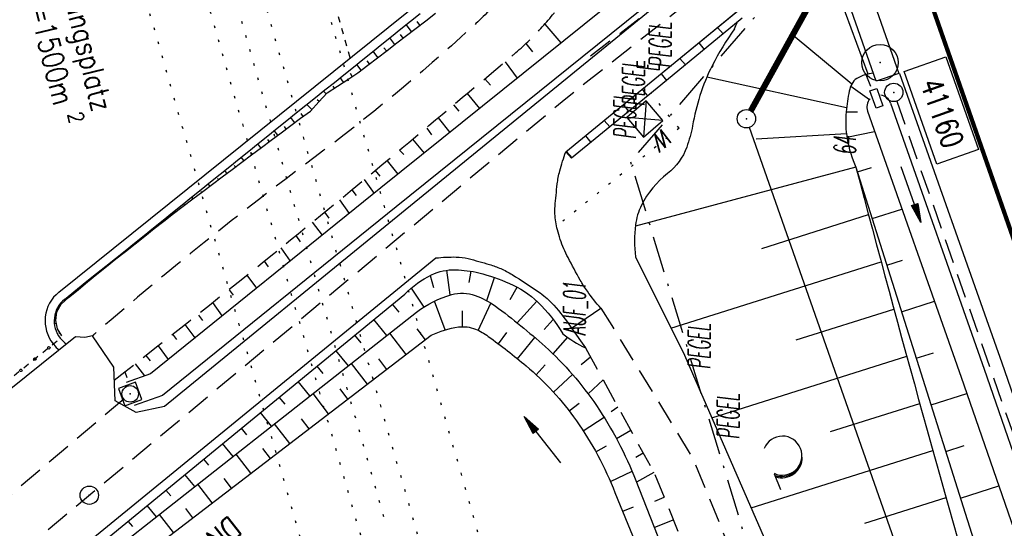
# Model space of a CAD drawing. Extents: x 446740 to 447511, y 442825 to 444215.
# Tile 27 of 94: x 446969 to 447050, y 443611 to 443652. Entities that reach past the tile are written whole.
import ezdxf
from ezdxf.enums import TextEntityAlignment as Align

# ---------------------------------------------------------------- set-up
doc = ezdxf.new("R2010")
doc.units = 0
doc.header["$LTSCALE"] = 2
doc.header["$MEASUREMENT"] = 0
for name, pattern in [('AUSGEZOGEN', [0]), ('BAB-FM2', [2.6, 1.5, -0.5, 0.1, -0.5]), ('EINAUSFÄDELUNG', [3.5, 2.5, -1]), ('GESTRICH-X2', [1.5, 1, -0.5]), ('PUNKTX2', [0.5, 0.25, -0.25]), ('PUNKTX2_STR', [0.6, 0.1, -0.5])]:
    doc.linetypes.add(name, pattern=pattern)
doc.layers.get('0').update_dxf_attribs({"linetype": 'AUSGEZOGEN'})
for name, color, linetype in [('205-GRENZL-BAB', 7, 'AUSGEZOGEN'), ('205-GRENZP-BAB', 7, 'AUSGEZOGEN'), ('ANMERKUNG', 7, 'CONTINUOUS'), ('BAB_FM', 5, 'BAB-FM2'), ('Bahnachse', 7, 'CONTINUOUS'), ('BAUWOTOP', 250, 'AUSGEZOGEN'), ('BOESCHG', 250, 'AUSGEZOGEN'), ('DB-Bahnachse', 7, 'CONTINUOUS'), ('DB-Beschriftung', 15, 'CONTINUOUS'), ('DB-Gleisachsen', 7, 'CONTINUOUS'), ('DB-Ingenieurbauwerke', 15, 'CONTINUOUS'), ('DB-Rettungsplatz_41-154_Tunnel', 15, 'CONTINUOUS'), ('DURCHL', 200, 'GESTRICH-X2'), ('EINAUSF', 250, 'EINAUSFÄDELUNG'), ('FBRTOP', 250, 'AUSGEZOGEN'), ('Gleisachsen', 7, 'CONTINUOUS'), ('GRABEN', 250, 'AUSGEZOGEN'), ('Ingenieurbauwerke', 15, 'CONTINUOUS'), ('KANAL', 7, 'GESTRICH-X2'), ('MULDE', 250, 'AUSGEZOGEN'), ('neu', 7, 'CONTINUOUS'), ('NUTZUNG', 8, 'PUNKTX2_STR'), ('PFEILTOP', 200, 'AUSGEZOGEN'), ('PP', 7, 'AUSGEZOGEN'), ('Rinne', 200, 'CONTINUOUS'), ('SCHMUTZWASSER', 30, 'GESTRICH-X2'), ('SCHSYMBOL', 200, 'AUSGEZOGEN'), ('SIGNATUR', 4, 'AUSGEZOGEN'), ('STRASSE', 250, 'AUSGEZOGEN'), ('W-LTG', 4, 'GESTRICH-X2'), ('WALD', 8, 'AUSGEZOGEN'), ('WEG', 250, 'GESTRICH-X2')]:
    doc.layers.add(name, color=color, linetype=linetype)
doc.styles.add('12', font='arial.ttf', dxfattribs={"width": 0.8, "height": 1})
doc.styles.add('ROMANS', font='romans.shx', dxfattribs={"width": 0.8})

# ---------------------------------------------------------------- blocks, each defined once
blk = doc.blocks.new('GST')
at = {"color": 0}
blk.add_circle((0, 0), 0.75, dxfattribs=at)
blk.add_point((0, 0), dxfattribs=at)
blk = doc.blocks.new('17')
blk.add_lwpolyline([(-0.755, -1.218), (0.748, -1.218), (0.748, -1.801), (-0.755, -1.801)], close=True)
blk.add_blockref('GST', (0, 0))
blk = doc.blocks.new('PP')
at = {"color": 0}
blk.add_circle((0, -0.006), 1.493, dxfattribs=at)
blk.add_point((0, 0), dxfattribs=at)
blk = doc.blocks.new('PFEIL2')
at = {"color": 0}
for p, q in [((0.88, 0.002), (-2.401, -0.012)), ((0.881, -0.271), (0.879, 0.276)), ((0.879, 0.276), (2.429, 0.009)), ((0.911, 0.27), (0.879, 0.265)), ((0.965, 0.261), (0.879, 0.246)), ((1.019, 0.252), (0.879, 0.228)), ((1.073, 0.242), (0.879, 0.209)), ((1.127, 0.233), (0.879, 0.191)), ((1.181, 0.224), (0.879, 0.172)), ((1.235, 0.214), (0.879, 0.154)), ((1.289, 0.205), (0.879, 0.135)), ((1.343, 0.196), (0.879, 0.117)), ((1.397, 0.187), (0.879, 0.098)), ((1.451, 0.177), (0.879, 0.08)), ((1.505, 0.168), (0.879, 0.061)), ((1.559, 0.159), (0.88, 0.043)), ((1.613, 0.149), (0.88, 0.024)), ((1.668, 0.14), (0.88, 0.006)), ((1.722, 0.131), (0.88, -0.013)), ((1.776, 0.121), (0.88, -0.031)), ((1.83, 0.112), (0.88, -0.05)), ((1.884, 0.103), (0.88, -0.068)), ((1.938, 0.094), (0.88, -0.087)), ((1.992, 0.084), (0.88, -0.105)), ((2.046, 0.075), (0.88, -0.124)), ((2.1, 0.066), (0.88, -0.142)), ((2.154, 0.056), (0.88, -0.161)), ((2.208, 0.047), (0.88, -0.179)), ((2.262, 0.038), (0.881, -0.198)), ((2.316, 0.029), (0.881, -0.216)), ((2.37, 0.019), (0.881, -0.235)), ((2.424, 0.01), (0.881, -0.253)), ((2.429, 0.009), (0.881, -0.271))]:
    blk.add_line(p, q, dxfattribs=at)
blk = doc.blocks.new('LW')
at = {"color": 0}
blk.add_line((1.183, 0.003), (2.575, 0.003), dxfattribs=at)
for centre, radius, start, end in [((0.065, 1.189), 1.6, 312.72017, 226.72491), ((0.169, 1.08), 1.681, 321.19916, 68.98443), ((0.083, 1.129), 1.668, 319.29157, 65.21007)]:
    blk.add_arc(centre, radius, start, end, dxfattribs=at)
blk = doc.blocks.new('10')
blk.add_blockref('GST', (0, 0))
blk = doc.blocks.new('W-SCHA')
for p, q in [((1.5, 1.5), (-1.5, 1.5)), ((-1.5, -1.5), (1.5, 1.5)), ((-1.5, 1.5), (1.5, -1.5)), ((-1.5, 1.5), (-1.5, -1.5)), ((1.5, -1.5), (1.5, 1.5)), ((-1.5, -1.5), (1.5, -1.5))]:
    blk.add_line(p, q)
blk.add_point((0, 0))
at = {"style": 'ROMANS', "oblique": 15}
blk.add_text('W', height=2, dxfattribs=at).set_placement((-1.19, 2.12))
blk = doc.blocks.new('20')
blk.add_lwpolyline([(-0.754, -0.751), (0.754, -0.751), (0.754, 0.75), (-0.754, 0.75)], close=True)
blk.add_circle((0, 0), 0.676)
blk.add_point((0, 0))

msp = doc.modelspace()

# ---------------------------------------------------------------- linework, layer by layer
at = {"layer": '205-GRENZL-BAB', "const_width": 0.5, "flags": 128}
msp.add_lwpolyline([(447028.953, 443644.877), (447036.518, 443658.564)], dxfattribs=at)
at = {"layer": '205-GRENZL-BAB', "flags": 128}
msp.add_lwpolyline([(447058.102, 443560.178), (447028.839, 443643.513)], dxfattribs=at)
at = {"layer": 'BAB_FM', "flags": 128}
msp.add_lwpolyline([(446907.736, 443871.618, 0.029826), (446920.778, 443849.819, -0.026843), (446940.011, 443814.418), (446940.648, 443813.135, 0.040013), (446962.986, 443779.495), (446965.138, 443775.204, -0.343593), (446964.346, 443771.555), (446956.984, 443765.535, 0.398511), (446956.832, 443763.357), (446978.31, 443740.079), (447000.468, 443715.992), (447014.94, 443691.092), (447028.903, 443660.538), (447030.814, 443654.35), (447019.085, 443640.703), (447035.188, 443587.926), (447041.09, 443572.533)], format="xyb", dxfattribs=at)
at = {"layer": 'Bahnachse', "color": 7, "linetype": 'PUNKTX2_STR'}
msp.add_line((446978.61, 443682.207), (446999.106, 443610.87), dxfattribs=at)
at = {"layer": 'BAUWOTOP'}
for p, q in [((447039.216, 443647.29), (447029.073, 443676.19)), ((447037.601, 443657.83), (447041.081, 443647.933)), ((447041.081, 443647.933), (447039.216, 443647.29))]:
    msp.add_line(p, q, dxfattribs=at)
at = {"layer": 'BOESCHG'}
for p, q in [((447038.568, 443647.883), (447034.609, 443658.582)), ((447012.077, 443651.976), (447013.4, 443650.429)), ((447010.523, 443650.376), (447011.08, 443649.696)), ((447037.212, 443647.066), (447032.57, 443650.893)), ((447008.824, 443648.89), (447009.819, 443647.547)), ((447007.156, 443647.491), (447007.631, 443646.979)), ((447036.794, 443645.121), (447025.337, 443647.613)), ((447038.358, 443647.831), (447038.758, 443646.902)), ((447005.71, 443646.28), (447006.719, 443645.052)), ((447037.132, 443646.894), (447038.677, 443645.805)), ((447004.612, 443645.359), (447005.03, 443644.846)), ((447036.759, 443644.798), (447037.69, 443644.798)), ((447003.338, 443644.292), (447004.287, 443643.095)), ((447002.409, 443643.444), (447002.808, 443642.901)), ((447036.821, 443642.712), (447039.091, 443643.175)), ((447001.25, 443642.543), (447002.198, 443641.414)), ((447036.783, 443642.979), (447029.391, 443642.546)), ((447000.187, 443641.654), (447000.538, 443641.287)), ((446999.179, 443640.776), (447000.036, 443639.674)), ((446998.189, 443639.989), (446998.559, 443639.519)), ((447037.56, 443640.246), (447019.496, 443635.415)), ((447037.679, 443639.865), (447038.839, 443640.232)), ((446997.289, 443639.243), (446998.091, 443638.107)), ((446996.263, 443638.395), (446996.627, 443637.932)), ((446995.264, 443637.573), (446996.065, 443636.473)), ((447038.885, 443636.052), (447041.328, 443636.824)), ((446994.043, 443636.573), (446994.381, 443636.082)), ((447029.845, 443633.611), (447038.585, 443636.375)), ((446993.035, 443635.75), (446993.84, 443634.678)), ((446991.681, 443634.65), (446992.053, 443634.136)), ((446990.452, 443633.657), (446991.219, 443632.563)), ((446989.08, 443632.551), (446989.423, 443632.087)), ((447040.091, 443632.238), (447041.375, 443632.644)), ((447004.334, 443629.793), (447004.041, 443631.817)), ((447022.412, 443627.066), (447039.62, 443632.507)), ((446987.673, 443631.42), (446988.465, 443630.342)), ((447002.694, 443631.385), (447002.948, 443630.402)), ((447005.876, 443630.828), (447006.032, 443631.736)), ((447007.316, 443629.335), (447007.962, 443631.219)), ((446986.236, 443630.213), (446986.541, 443629.783)), ((447001.136, 443630.353), (447002.157, 443628.795)), ((447009.245, 443629.416), (447009.802, 443630.441)), ((446984.864, 443629.173), (446985.644, 443628.066)), ((447000.157, 443628.375), (446999.609, 443629.043)), ((447003.923, 443626.939), (447003.039, 443629.288)), ((447006.611, 443626.898), (447007.661, 443629.131)), ((447009.805, 443627.522), (447011.425, 443629.28)), ((447032.661, 443626.112), (447040.664, 443628.642)), ((447041.297, 443628.424), (447043.988, 443629.275)), ((446983.705, 443628.143), (446984.039, 443627.713)), ((446999.133, 443626.47), (446998.063, 443627.775)), ((447005.343, 443627.199), (447005.336, 443628.486)), ((447012.015, 443626.977), (447012.764, 443627.798)), ((446982.6, 443627.371), (446983.42, 443626.273)), ((447002.307, 443626.134), (447001.631, 443627.018)), ((446981.596, 443626.575), (446981.903, 443626.146)), ((446997.038, 443625.87), (446996.516, 443626.507)), ((447000.719, 443624.919), (446999.383, 443626.666)), ((447008.274, 443625.795), (447008.968, 443626.716)), ((447009.85, 443624.563), (447011.267, 443626.308)), ((447013.937, 443626.327), (447012.741, 443624.977)), ((446980.413, 443625.639), (446981.242, 443624.515)), ((446979.41, 443624.847), (446979.768, 443624.404)), ((446995.988, 443623.997), (446994.97, 443625.239)), ((446999.13, 443623.704), (446998.47, 443624.567)), ((447015.825, 443624.693), (447015.064, 443624.073)), ((447025.754, 443619.732), (447041.718, 443624.78)), ((447042.503, 443624.61), (447043.91, 443625.055)), ((446978.526, 443624.15), (446979.292, 443623.166)), ((446993.919, 443623.365), (446993.423, 443623.97)), ((446997.542, 443622.489), (446996.238, 443624.193)), ((447011.369, 443623.263), (447012.11, 443624.066)), ((446977.69, 443623.493), (446977.853, 443623.036)), ((447012.779, 443621.845), (447014.352, 443623.283)), ((446992.843, 443621.524), (446991.877, 443622.702)), ((446995.954, 443621.273), (446995.31, 443622.115)), ((447016.844, 443622.838), (447015.619, 443621.71)), ((446990.8, 443620.861), (446990.33, 443621.434)), ((446994.365, 443620.058), (446993.093, 443621.721)), ((447043.709, 443620.796), (447046.641, 443621.723)), ((447014.063, 443620.313), (447014.889, 443620.947)), ((447018.07, 443620.605), (447017.524, 443620.237)), ((447035.477, 443618.611), (447042.781, 443620.921)), ((446989.698, 443619.051), (446988.784, 443620.166)), ((446992.777, 443618.843), (446992.149, 443619.664)), ((447015.216, 443618.679), (447016.925, 443619.792)), ((446987.681, 443618.356), (446987.237, 443618.897)), ((446991.188, 443617.628), (446989.949, 443619.248)), ((447019.116, 443618.701), (447017.95, 443618.025)), ((446986.553, 443616.578), (446985.691, 443617.629)), ((447016.247, 443616.966), (447017.122, 443617.451)), ((447044.915, 443616.982), (447046.433, 443617.462)), ((446988.011, 443615.197), (446986.804, 443616.775)), ((446989.6, 443616.413), (446988.988, 443617.212)), ((447020.133, 443616.851), (447019.532, 443616.48)), ((447028.973, 443612.36), (447043.854, 443617.065)), ((446984.563, 443615.851), (446984.144, 443616.361)), ((446983.408, 443614.105), (446982.598, 443615.093)), ((447017.45, 443614.529), (447019.233, 443615.358)), ((447021.013, 443615.249), (447019.594, 443614.474)), ((446984.834, 443612.767), (446983.659, 443614.303)), ((446986.423, 443613.982), (446985.827, 443614.76)), ((447046.12, 443613.168), (447049.264, 443614.162)), ((446981.444, 443613.346), (446981.052, 443613.824)), ((447021.08, 443612.923), (447021.852, 443613.236)), ((447038.293, 443611.111), (447044.937, 443613.212)), ((446980.263, 443611.632), (446979.505, 443612.556)), ((447018.455, 443612.087), (447019.339, 443612.45)), ((446981.657, 443610.336), (446980.515, 443611.83)), ((446983.246, 443611.552), (446982.666, 443612.309)), ((446978.325, 443610.842), (446977.959, 443611.288)), ((447021.039, 443610.749), (447022.603, 443611.382))]:
    msp.add_line(p, q, dxfattribs=at)
msp.add_lwpolyline([(447027.604, 443651.59, 0.032788), (447025.787, 443648.566, 0.043703), (447024.784, 443646.114, 0.02932), (447024.176, 443643.652, -0.040972), (447023.699, 443641.899, -0.141255), (447022.132, 443639.741, 0.110948), (447019.992, 443637.136, 0.087732), (447019.508, 443635.524, 0.05611), (447019.496, 443632.905)], format="xyb", dxfattribs=at)
at = {"layer": 'BOESCHG', "flags": 128}
for points in [[(447038.987, 443647.942, 0.118772), (447037.632, 443647.514, 0.138485), (447037.212, 443647.066, 0.070354), (447037.011, 443646.492, 0.024868), (447036.759, 443644.798, 0.068074), (447036.844, 443642.575, 0.062111), (447037.56, 443640.246)], [(447000.62, 443629.871, -0.087338), (447002.804, 443631.439, -0.118494), (447004.753, 443631.859, -0.055802), (447006.685, 443631.597, -0.041304), (447009.174, 443630.747, -0.086819), (447011.505, 443629.204, -0.073142), (447013.552, 443626.603)], [(447002.772, 443626.491, -0.079001), (447005.005, 443627.174, -0.133675), (447006.39, 443626.997, -0.058529), (447007.448, 443626.406, -0.018018), (447010.541, 443623.993, -0.065078), (447014.659, 443619.504, -0.059308), (447017.825, 443613.623)]]:
    msp.add_lwpolyline(points, format="xyb", dxfattribs=at)
at = {"layer": 'BOESCHG'}
for points in [[(447037.56, 443640.246), (447061.798, 443563.588)], [(447019.496, 443632.905), (447023.517, 443624.854), (447032.011, 443605.404), (447039.74, 443586.851), (447050.151, 443557.898), (447050.217, 443557.693)]]:
    msp.add_lwpolyline(points, dxfattribs=at)
at = {"layer": 'BOESCHG', "flags": 128}
for points in [[(446964.041, 443599.873), (447000.62, 443629.871)], [(446965.772, 443598.185), (447002.772, 443626.491)], [(447017.825, 443613.623), (447039.261, 443561.401)]]:
    msp.add_lwpolyline(points, dxfattribs=at)
at = {"layer": 'BOESCHG'}
for centre, radius, start, end in [((447024.156, 443653.325), 3.86, 333.28509, 341.67307), ((448589.916, 444049.308), 1605.347, 194.76246, 197.759473), ((447020.811, 443636.316), 12.126, 233.22915, 243.50399)]:
    msp.add_arc(centre, radius, start, end, dxfattribs=at)
at = {"layer": 'DB-Bahnachse', "linetype": 'PUNKTX2_STR'}
msp.add_line((446978.61, 443682.207), (446999.106, 443610.87), dxfattribs=at)
at = {"layer": 'DB-Gleisachsen', "linetype": 'PUNKTX2_STR'}
for p, q in [((446973.406, 443708.469), (447010.054, 443580.914)), ((446969.081, 443707.226), (447005.727, 443579.679))]:
    msp.add_line(p, q, dxfattribs=at)
at = {"layer": 'DB-Ingenieurbauwerke', "linetype": 'PUNKTX2_STR'}
for p, q in [((446978.02, 443709.794), (447014.67, 443582.232)), ((446964.468, 443705.901), (447001.112, 443578.36))]:
    msp.add_line(p, q, dxfattribs=at)
at = {"layer": 'DB-Rettungsplatz_41-154_Tunnel', "linetype": 'PUNKTX2'}
for p, q in [((446996.14, 443649.208), (446985.284, 443687.829)), ((446972.126, 443626.001), (446966.191, 443621.23))]:
    msp.add_line(p, q, dxfattribs=at)
at = {"layer": 'DB-Rettungsplatz_41-154_Tunnel', "linetype": 'Continuous'}
for p, q in [((446972.266, 443630.016), (447006.308, 443657.382)), ((447001.077, 443652.214), (447001.856, 443652.841)), ((447002.33, 443652.251), (447003.124, 443652.859)), ((447000.297, 443651.588), (447001.077, 443652.214)), ((447001.161, 443651.356), (447000.722, 443651.93)), ((447001.536, 443651.643), (447002.33, 443652.251)), ((447001.849, 443651.883), (447001.624, 443652.178)), ((446999.518, 443650.961), (447000.297, 443651.588)), ((447000.473, 443650.828), (447000.26, 443651.107)), ((447000.742, 443651.035), (447001.536, 443651.643)), ((446997.959, 443649.708), (446998.738, 443650.335)), ((446998.738, 443650.335), (446999.518, 443650.961)), ((446999.155, 443649.816), (446999.948, 443650.426)), ((446999.785, 443650.301), (446999.371, 443650.843)), ((446999.948, 443650.426), (447000.742, 443651.035)), ((446997.18, 443649.082), (446997.959, 443649.708)), ((446998.411, 443649.244), (446998.019, 443649.757)), ((446998.363, 443649.206), (446999.155, 443649.816)), ((446999.098, 443649.772), (446998.897, 443650.036)), ((446996.4, 443648.455), (446997.18, 443649.082)), ((446997.724, 443648.715), (446997.534, 443648.964)), ((446997.57, 443648.597), (446998.363, 443649.206)), ((446995.621, 443647.829), (446996.4, 443648.455)), ((446995.932, 443647.442), (446996.772, 443647.993)), ((446996.304, 443647.686), (446996.156, 443647.913)), ((446997.034, 443648.191), (446996.668, 443648.67)), ((446996.772, 443647.993), (446997.57, 443648.597)), ((446994.062, 443646.576), (446994.842, 443647.202)), ((446994.842, 443647.202), (446995.621, 443647.829)), ((446995.092, 443646.891), (446995.932, 443647.442)), ((446995.581, 443647.211), (446995.328, 443647.594)), ((446993.283, 443645.949), (446994.062, 443646.576)), ((446993.564, 443645.599), (446994.252, 443646.339)), ((446994.175, 443646.256), (446993.958, 443646.492)), ((446994.252, 443646.339), (446995.092, 443646.891)), ((446994.855, 443646.735), (446994.753, 443646.892)), ((446992.503, 443645.323), (446993.283, 443645.949)), ((446992.88, 443644.854), (446993.564, 443645.599)), ((446993.594, 443645.631), (446993.429, 443645.783)), ((446990.945, 443644.069), (446991.724, 443644.696)), ((446991.724, 443644.696), (446992.503, 443645.323)), ((446992.077, 443644.256), (446992.88, 443644.854)), ((446992.294, 443644.418), (446992.122, 443644.648)), ((446992.995, 443644.98), (446992.596, 443645.397)), ((446990.165, 443643.443), (446990.945, 443644.069)), ((446991.599, 443643.9), (446991.274, 443644.334)), ((446991.275, 443643.659), (446992.077, 443644.256)), ((446989.386, 443642.816), (446990.165, 443643.443)), ((446989.67, 443642.463), (446990.472, 443643.061)), ((446990.209, 443642.865), (446989.922, 443643.247)), ((446990.472, 443643.061), (446991.275, 443643.659)), ((446990.904, 443643.382), (446990.751, 443643.587)), ((446988.606, 443642.19), (446989.386, 443642.816)), ((446988.867, 443641.866), (446989.67, 443642.463)), ((446989.513, 443642.347), (446989.38, 443642.526)), ((446987.048, 443640.937), (446987.827, 443641.563)), ((446987.827, 443641.563), (446988.606, 443642.19)), ((446988.123, 443641.312), (446988.009, 443641.464)), ((446988.064, 443641.268), (446988.867, 443641.866)), ((446988.818, 443641.829), (446988.57, 443642.161)), ((446986.268, 443640.31), (446987.048, 443640.937)), ((446986.459, 443640.073), (446987.262, 443640.67)), ((446987.428, 443640.794), (446987.218, 443641.074)), ((446987.262, 443640.67), (446988.064, 443641.268)), ((446985.489, 443639.684), (446986.268, 443640.31)), ((446985.657, 443639.475), (446986.459, 443640.073)), ((446986.037, 443639.758), (446985.866, 443639.987)), ((446986.733, 443640.276), (446986.637, 443640.403)), ((446983.93, 443638.431), (446984.709, 443639.057)), ((446984.709, 443639.057), (446985.489, 443639.684)), ((446984.855, 443638.876), (446985.657, 443639.475)), ((446985.343, 443639.24), (446985.266, 443639.342)), ((446983.151, 443637.804), (446983.93, 443638.431)), ((446983.257, 443637.672), (446984.056, 443638.274)), ((446983.956, 443638.199), (446983.897, 443638.278)), ((446984.056, 443638.274), (446984.855, 443638.876)), ((446984.649, 443638.721), (446984.514, 443638.9)), ((446982.371, 443637.178), (446983.151, 443637.804)), ((446982.454, 443637.074), (446983.257, 443637.672)), ((446983.264, 443637.678), (446983.162, 443637.814)), ((446981.592, 443636.551), (446982.371, 443637.178)), ((446981.662, 443636.463), (446982.454, 443637.074)), ((446981.882, 443636.633), (446981.81, 443636.726)), ((446982.569, 443637.16), (446982.528, 443637.215)), ((446980.033, 443635.298), (446980.812, 443635.925)), ((446980.093, 443635.223), (446980.877, 443635.844)), ((446980.812, 443635.925), (446981.592, 443636.551)), ((446980.877, 443635.844), (446981.662, 443636.463)), ((446981.2, 443636.099), (446981.167, 443636.141)), ((446979.254, 443634.671), (446980.033, 443635.298)), ((446979.309, 443634.603), (446980.093, 443635.223)), ((446979.84, 443635.023), (446979.811, 443635.06)), ((446980.52, 443635.561), (446980.458, 443635.64)), ((446978.474, 443634.045), (446979.254, 443634.671)), ((446978.525, 443633.982), (446979.309, 443634.603)), ((446979.16, 443634.485), (446979.107, 443634.554)), ((446976.915, 443632.792), (446977.695, 443633.418)), ((446976.956, 443632.741), (446977.74, 443633.362)), ((446977.695, 443633.418), (446978.474, 443634.045)), ((446977.74, 443633.362), (446978.525, 443633.982)), ((446977.801, 443633.409), (446977.756, 443633.467)), ((446978.481, 443633.947), (446978.456, 443633.979)), ((446976.136, 443632.165), (446976.915, 443632.792)), ((446976.172, 443632.121), (446976.956, 443632.741)), ((446977.121, 443632.872), (446977.101, 443632.898)), ((446975.357, 443631.539), (446976.136, 443632.165)), ((446975.388, 443631.5), (446976.172, 443632.121)), ((446975.762, 443631.796), (446975.745, 443631.817)), ((446976.441, 443632.334), (446976.404, 443632.381)), ((446974.577, 443630.912), (446975.357, 443631.539)), ((446974.613, 443630.868), (446975.388, 443631.5)), ((446975.086, 443631.254), (446975.053, 443631.295)), ((446972.736, 443629.432), (446973.798, 443630.286)), ((446973.069, 443629.596), (446973.847, 443630.225)), ((446973.751, 443630.148), (446973.701, 443630.208)), ((446973.798, 443630.286), (446974.577, 443630.912)), ((446973.847, 443630.225), (446974.613, 443630.868)), ((446974.417, 443630.703), (446974.397, 443630.727)), ((446972.458, 443629.046), (446973.069, 443629.596)), ((446973.078, 443629.603), (446973.051, 443629.634)), ((446972.113, 443628.416), (446972.458, 443629.046)), ((446972.454, 443629.037), (446972.39, 443629.082)), ((446972.018, 443627.709), (446972.113, 443628.416)), ((446972.167, 443627.026), (446972.018, 443627.709)), ((446972.095, 443628.285), (446972.05, 443628.297)), ((446972.074, 443627.453), (446971.937, 443627.44)), ((446972.528, 443626.444), (446972.167, 443627.026)), ((446972.368, 443626.702), (446972.287, 443626.651)), ((446972.392, 443626.268), (446972.439, 443626.209)), ((446971.807, 443625.798), (446971.855, 443625.739))]:
    msp.add_line(p, q, dxfattribs=at)
for centre, major_axis, start_param, end_param in [((446974.145, 443627.678), (-0.722, 2.912), 0.434049, 2.004883), ((446974.145, 443627.678), (-1.591, 1.591), -0.108301, 1.462495), ((446974.193, 443627.619), (-1.591, 1.591), 1.462495, 1.746439), ((446971.463, 443625.468), (-0.0707, 0.0707), 2.598779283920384, 8.881964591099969), ((446974.193, 443627.619), (-0.722, 2.912), 2.004813, 2.215734), ((446970.311, 443624.541), (-0.0707, 0.0707), 2.598779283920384, 8.881964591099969), ((446969.159, 443623.615), (-0.0707, 0.0707), 2.598779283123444, 8.881964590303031)]:
    msp.add_ellipse(centre, major_axis=major_axis, ratio=1, start_param=start_param, end_param=end_param, dxfattribs=at)
at = {"layer": 'DURCHL'}
msp.add_line((446977.605, 443621.26), (446948.999, 443597.134), dxfattribs=at)
at = {"layer": 'EINAUSF', "color": 0, "const_width": 0.35, "flags": 128}
for points in [[(447039.084, 443751.668, -0.000002), (447049.861, 443720.876, 0.000003), (447062.248, 443685.481, 0.000002), (447078.765, 443638.288, -0.000002), (447095.282, 443591.095, -0.000002), (447107.67, 443555.7, 0.000003), (447118.971, 443523.408, 0.000001)], [(447016.033, 443732.768, -0.000002), (447023.432, 443711.626, 0.000003), (447035.82, 443676.231, 0.000002), (447052.337, 443629.038, -0.000002), (447068.854, 443581.845, -0.000002), (447081.241, 443546.45, 0.000003), (447093.629, 443511.055, 0.000001), (447097.137, 443501.031, -0.000001)]]:
    msp.add_lwpolyline(points, format="xyb", dxfattribs=at)
at = {"layer": 'FBRTOP', "color": 0, "const_width": 0.5}
msp.add_lwpolyline([(447118.971, 443523.408, 0), (447120.057, 443520.305, 0.000001), (447128.316, 443496.708, -0.000001), (447136.574, 443473.112)], format="xyb", dxfattribs=at)
at = {"layer": 'FBRTOP', "color": 0, "flags": 128}
msp.add_lwpolyline([(447041.118, 443647.929), (447049.504, 443624.226), (447057.643, 443600.764), (447065.835, 443577.209), (447074.076, 443553.717), (447082.358, 443530.36), (447091.326, 443507.056), (447099.911, 443483.614), (447108.149, 443460.15), (447116.43, 443436.524), (447124.64, 443413.08), (447132.938, 443389.494), (447141.148, 443366.026), (447149.451, 443342.387), (447157.671, 443318.877), (447165.874, 443295.385), (447174.159, 443271.816), (447182.371, 443248.374)], dxfattribs=at)
at = {"layer": 'Gleisachsen', "color": 7, "linetype": 'PUNKTX2_STR'}
for p, q in [((446973.406, 443708.469), (447010.054, 443580.914)), ((446969.081, 443707.226), (447005.727, 443579.679))]:
    msp.add_line(p, q, dxfattribs=at)
at = {"layer": 'GRABEN'}
for points in [[(447001.575, 443628.39, -0.09277), (447004.45, 443629.827, -0.1576), (447006.372, 443629.762, -0.071286), (447008.03, 443628.88, -0.025432), (447012.097, 443625.576, -0.060725)], [(447012.097, 443625.576, -0.060725), (447016.31, 443620.738, -0.056241), (447019.524, 443614.606)]]:
    msp.add_lwpolyline(points, format="xyb", dxfattribs=at)
for points in [[(446965.188, 443599.778), (447001.575, 443628.39)], [(447019.524, 443614.606), (447040.105, 443562.199)]]:
    msp.add_lwpolyline(points, dxfattribs=at)
at = {"layer": 'Ingenieurbauwerke', "color": 7, "linetype": 'PUNKTX2_STR'}
for p, q in [((446978.02, 443709.794), (447014.67, 443582.232)), ((446964.468, 443705.901), (447001.112, 443578.36))]:
    msp.add_line(p, q, dxfattribs=at)
at = {"layer": 'KANAL'}
msp.add_line((447040.906, 443645.656), (447057.156, 443599.188), dxfattribs=at)
at = {"layer": 'MULDE', "flags": 128}
for points in [[(447018.642, 443654.648), (446998.656, 443638.563), (446979.78, 443623.337), (446977.79, 443622.639)], [(447019.896, 443653.09), (446999.91, 443637.005), (446980.768, 443621.563), (446978.452, 443620.751)]]:
    msp.add_lwpolyline(points, dxfattribs=at)
at = {"layer": 'MULDE'}
for points in [[(447040.392, 443645.501), (447048.064, 443623.721), (447056.202, 443600.264, 0.000196), (447056.202, 443600.263), (447056.538, 443599.296)], [(447038.506, 443644.837), (447046.177, 443623.061), (447054.312, 443599.609, 0.000196), (447054.313, 443599.606), (447062.507, 443576.046), (447066.101, 443565.799)]]:
    msp.add_lwpolyline(points, format="xyb", dxfattribs=at)
for start, end in [(137.44564, 199.40523), (19.40523, 80.91299)]:
    msp.add_arc((447039.449, 443645.169), 1, start, end, dxfattribs=at)
at = {"layer": 'NUTZUNG'}
for q in [(447020.754, 443646.288), (447013.071, 443635.451)]:
    msp.add_line((447023.076, 443643.446), q, dxfattribs=at)
at = {"layer": 'PP', "flags": 128}
msp.add_lwpolyline([(447041.52, 443648.09), (447044.914, 443649.288), (447047.589, 443641.71), (447044.194, 443640.512)], close=True, dxfattribs=at)
at = {"layer": 'Rinne'}
for points in [[(447013.798, 443641.504), (447021.099, 443647.479), (447027.777, 443652.967)], [(447028.229, 443652.448), (447021.574, 443646.958), (447014.263, 443640.986)], [(447026.232, 443651.697), (447026.685, 443651.175)], [(447024.686, 443650.427), (447025.142, 443649.902)], [(447023.14, 443649.156), (447023.599, 443648.629)], [(447021.594, 443647.886), (447022.056, 443647.355)], [(447020.047, 443646.618), (447020.508, 443646.087)], [(447018.498, 443645.351), (447018.958, 443644.821)], [(447016.95, 443644.083), (447017.409, 443643.556)], [(447015.401, 443642.816), (447015.859, 443642.29)], [(447013.853, 443641.549), (447014.309, 443641.024)]]:
    msp.add_lwpolyline(points, dxfattribs=at)
at = {"layer": 'Rinne', "flags": 128}
msp.add_lwpolyline([(447013.798, 443641.504), (447014.263, 443640.986)], dxfattribs=at)
at = {"layer": 'SCHMUTZWASSER', "flags": 128}
msp.add_lwpolyline([(447015.825, 443649.382), (447044.713, 443671.432), (447074.846, 443696.366), (447085.828, 443704.755)], dxfattribs=at)
at = {"layer": 'STRASSE'}
for points in [[(447068.931, 443945.908, 0.000002), (447074.525, 443910.767, 0.000014)], [(447057.959, 443995.782, 0.000007), (447066.417, 443943.312, -0.000072)], [(447016.659, 443628.702, -0.018544), (447015.561, 443630.098, -0.030274), (447014.974, 443631.015, -0.007054), (447013.982, 443632.855, -0.018248), (447013.635, 443633.585, -0.039974), (447013.11, 443635.131, -0.048999), (447012.911, 443636.45, -0.032031), (447012.918, 443637.041, -0.010231), (447013.097, 443638.88, -0.03595), (447013.304, 443639.959, -0.02434), (447013.798, 443641.504)], [(447003.164, 443632.823, -0.033936), (447004.805, 443632.901, -0.055131), (447005.809, 443632.77, -0.014562), (447007.548, 443632.29, -0.026767), (447008.47, 443631.951, -0.037232), (447009.392, 443631.471, -0.014069), (447011.685, 443629.96, -0.057208), (447012.805, 443628.967, -0.035974), (447014.261, 443627.09)]]:
    msp.add_lwpolyline(points, format="xyb", dxfattribs=at)
for points in [[(447033.532, 443663.486), (447021.144, 443653.445), (447000.334, 443636.5), (446980.917, 443620.652), (446978.601, 443620.162), (446976.891, 443621.123), (446976.773, 443623.875), (446975.026, 443626.444), (446974.407, 443626.308), (446973.648, 443626.369), (446966.782, 443620.881), (446967.349, 443618.107), (446967.15, 443614.821), (446966.389, 443611.191), (446965.313, 443608.879), (446963.493, 443606.43), (446950.245, 443595.604), (446933.309, 443581.923)], [(447013.798, 443641.504), (447021.099, 443647.479), (447035.109, 443658.993)], [(446962.94, 443600), (447003.164, 443632.823)], [(447014.261, 443627.09), (447016.659, 443628.702)]]:
    msp.add_lwpolyline(points, dxfattribs=at)
at = {"layer": 'W-LTG', "flags": 128}
msp.add_lwpolyline([(446952.943, 443595.235), (447013.8, 443645.891), (447058.693, 443681.195), (447088.768, 443704.243), (447107.911, 443722.408)], dxfattribs=at)
at = {"layer": 'WEG', "flags": 128}
for points in [[(446976.819, 443622.809, 0.003478), (446990.635, 443633.804, 0.004455), (447000.398, 443641.83, 0.000244), (447009.149, 443649.163, 0.00383), (447009.702, 443649.634, 0.029535), (447011.872, 443651.748, 0.030309), (447013.725, 443654.045, 0.044337), (447014.902, 443656.056, 0.024922), (447016.481, 443659.884, 0.020172), (447017.405, 443662.859, 0.030072), (447017.821, 443664.908, 0.045014), (447017.963, 443667.723, 0.03518), (447017.568, 443671.304, 0.019616), (447016.56, 443675.826, 0.016896), (447015.009, 443680.976, 0.009595), (447013.503, 443685.161, 0.006158), (447010.953, 443691.603, 0.021057), (447006.381, 443701.537, 0.034412), (447002.925, 443707.273, 0.024481), (446996.978, 443714.936, 0.010018), (446981.195, 443732.608, 0.000195), (446953.17, 443762.726, 0.000666), (446944.962, 443771.517, 0.000046), (446941.056, 443775.688, 0.000009), (446922.08, 443795.949, 0.001109), (446881.764, 443838.802, 0.00487), (446872.464, 443848.453, 0.033993), (446870.176, 443850.485, 0.027932), (446867.108, 443852.595, 0.056779), (446865.132, 443853.509, 0.044375), (446862.423, 443854.146, 0.066457), (446859.151, 443854.177, 0.07715), (446856.435, 443853.405, 0.026945), (446855.343, 443852.829, 0.005039), (446849.713, 443849.386, 0.024312), (446844.157, 443845.523, 0.01939), (446837.642, 443840.09)], [(446839.503, 443837.192, -0.024299), (446846.088, 443843.08, -0.028596), (446852.182, 443847.465, -0.002657), (446855.649, 443849.645, -0.018724), (446856.154, 443849.933, -0.064132), (446858.234, 443850.699, -0.052142), (446860.936, 443851.027, -0.051497), (446862.977, 443850.85, -0.064077), (446864.543, 443850.336, -0.046861), (446866.851, 443848.956, -0.040142), (446869.225, 443846.904, -0.010587), (446882.06, 443833.308, 0.005484), (446906.566, 443806.811, 0.000342), (446936.107, 443775.608, -0.000702), (446950.465, 443760.42, -0.001926), (446960.591, 443749.595, -0.000804), (446984.714, 443723.524, -0.009458), (446993.661, 443713.448, -0.013174), (446999.75, 443705.93, -0.048866), (447004.434, 443698.406, -0.031939), (447009.648, 443685.91, -0.007405), (447012.54, 443677.083, -0.024061), (447013.258, 443674.315, -0.002233), (447013.434, 443673.452, -0.002633), (447013.576, 443672.719, -0.0246), (447013.874, 443670.559, -0.016952), (447014.044, 443667.4, -0.058854), (447013.748, 443664.379, -0.042814), (447012.514, 443660.4, -0.027791), (447011.122, 443657.457, -0.045135), (447010.009, 443655.787, -0.021996), (447008.373, 443653.928, -0.016225), (447005.969, 443651.586, -0.025254), (446993.147, 443641.014, 0.018531), (446975.487, 443626.846, 0.000995), (446975.432, 443626.798, 0.000136), (446975.026, 443626.444)]]:
    msp.add_lwpolyline(points, format="xyb", dxfattribs=at)
for points in [[(447016.659, 443628.702), (447017.557, 443627.305), (447024.215, 443616.402), (447029.715, 443602.929), (447062.409, 443515.358), (447074.896, 443481.418), (447093.727, 443429.136), (447105.784, 443392.466), (447115.756, 443362.822), (447133.471, 443310.912), (447141.518, 443287.335), (447157.924, 443238.514)], [(447014.261, 443627.09), (447015.401, 443625.464)]]:
    msp.add_lwpolyline(points, dxfattribs=at)
at = {"layer": 'WEG'}
for points in [[(447015.401, 443625.464), (447021.101, 443615.089)], [(447021.101, 443615.089), (447042.041, 443563.36), (447048.025, 443546.728), (447059.634, 443514.496), (447072.027, 443479.75), (447090.488, 443428.335), (447102.618, 443391.678), (447107.174, 443375.999)]]:
    msp.add_lwpolyline(points, dxfattribs=at)

# ---------------------------------------------------------------- block references
at = {"layer": '205-GRENZP-BAB', "rotation": 289.2892292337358}
msp.add_blockref('GST', (447028.59, 443644.22), dxfattribs=at)
at = {"layer": 'PFEILTOP'}
for p, rotation in [((447042.073, 443638.031), 289.1830791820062), ((447011.883, 443617.934), 127.8797803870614)]:
    msp.add_blockref('PFEIL2', p, dxfattribs=dict(at, rotation=rotation))
at = {"layer": 'PP'}
msp.add_blockref('PP', (447039.53, 443648.826), dxfattribs=at)
at = {"layer": 'SCHSYMBOL'}
for name, p, rotation in [('17', (447040.658, 443646.377), 289.2892), ('20', (446978.121, 443621.695), 290.3102023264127)]:
    msp.add_blockref(name, p, dxfattribs=dict(at, rotation=rotation))
msp.add_blockref('10', (446974.767, 443613.401), dxfattribs=at)
at = {"layer": 'SIGNATUR', "xscale": 0.7, "yscale": 0.7, "zscale": 0.7, "rotation": 220.7561158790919}
msp.add_blockref('W-SCHA', (447020.272, 443644.201), dxfattribs=at)
at = {"layer": 'WALD', "rotation": 291.9015409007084}
msp.add_blockref('LW', (447030.409, 443616.257), dxfattribs=at)

# ---------------------------------------------------------------- texts
at = {"layer": 'ANMERKUNG', "style": 'ROMANS', "oblique": 7, "width": 0.5}
for s, p in [('PEGEL', (447022.415, 443648.369)), ('PEGEL', (447020.24, 443645.225)), ('E', (447021.445, 443648.069)), ('PEGEL', (447019.533, 443642.545)), ('64', (447037.56, 443641.246)), ('AUF_01', (447015.401, 443626.464)), ('PEGEL', (447025.627, 443623.707)), ('PEGEL', (447028.005, 443617.97))]:
    msp.add_text(s, height=1.8, rotation=90, dxfattribs=at).set_placement(p)
at = {"layer": 'DB-Beschriftung', "linetype": 'Continuous', "style": 'ROMANS', "oblique": 0, "width": 0.8337}
for s, height, p in [('Rettungsplatz', 1.75, (446971.833, 443657.551)), ('A=1500m', 1.75, (446969.551, 443654.53)), ('2', 1.25, (446972.977, 443644.615))]:
    msp.add_text(s, height=height, rotation=283.89909, dxfattribs=at).set_placement(p)
at = {"layer": 'neu', "color": 12, "true_color": 0xc40000, "insert": (446858.836, 443633.703), "char_height": 3.5, "attachment_point": 1, "rotation": 19.45113, "line_spacing_factor": 0.959981, "style": '12'}
msp.add_mtext('gültige Pläne Kanalbestandplan Ost- Westseite Max Bögl', dxfattribs=at)
at = {"layer": 'PP', "style": 'ROMANS', "width": 0.75}
msp.add_text('41160', height=1.8, rotation=289.4376, dxfattribs=at).set_placement((447044.743, 443641.66), align=Align.RIGHT)
at = {"layer": 'W-LTG', "style": 'ROMANS', "width": 0.8}
msp.add_text('DN 200 AZ', height=1.8, rotation=218.5349, dxfattribs=at).set_placement((446986.253, 443611.78))

doc.saveas('drawing.dxf')
